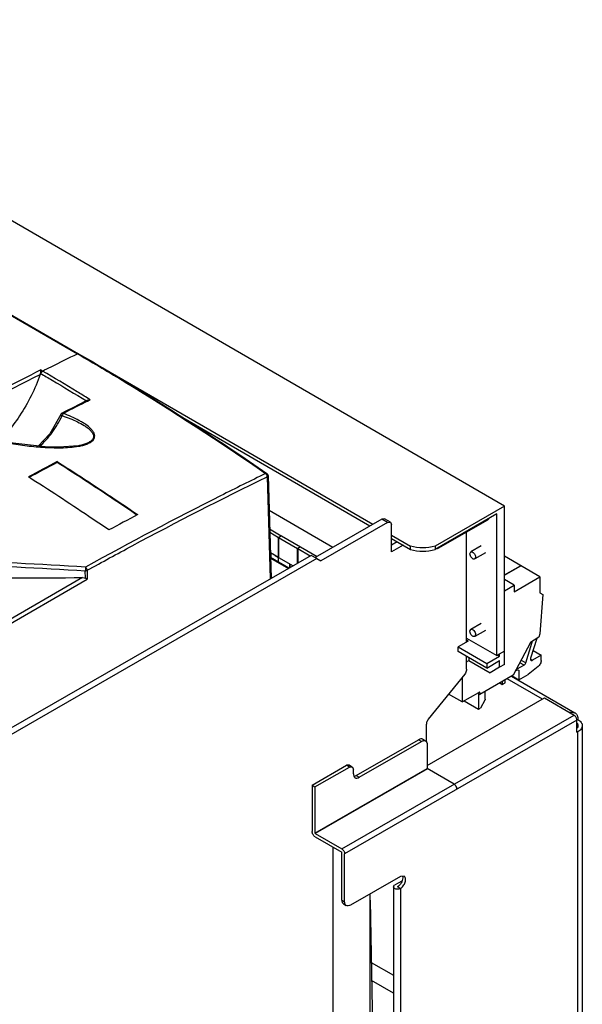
# Model space of a CAD drawing. Header units: millimetres. Extents: x 92 to 712, y 245 to 877.
# Tile 6 of 6: x 504 to 712, y 513 to 877. Entities that reach past the tile are written whole.
import ezdxf

# ---------------------------------------------------------------- set-up
doc = ezdxf.new("R2010")
doc.units = ezdxf.units.MM
doc.header["$LTSCALE"] = 72.948442
doc.layers.get('0').update_dxf_attribs({"linetype": 'CONTINUOUS'})

msp = doc.modelspace()

# ---------------------------------------------------------------- linework, layer by layer
at = {"color": 7}
for p, q in [((683.1, 697.09), (373.15, 876.57)), ((432.3, 807.21), (525.61, 753.34)), ((432.75, 807.23), (526.06, 753.36)), ((525.61, 753.34), (525.93, 753.16)), ((525.61, 753.34), (525.93, 753.15)), ((530.66, 750.61), (634.57, 690.44)), ((512.69, 746.95), (511.99, 747.36)), ((529.47, 735.9), (530.34, 736.34)), ((529.47, 735.91), (530.34, 736.34)), ((530.35, 736.35), (529.7, 736.75)), ((530.34, 736.34), (529.7, 736.74)), ((519.94, 731.4), (520.45, 731.34)), ((564.51, 729.78), (633.51, 689.83)), ((525.97, 719.42), (525.96, 719.42)), ((526.36, 719.5), (525.97, 719.42)), ((518.13, 713.22), (518.13, 713.56)), ((595.62, 707.97), (595.92, 708.39)), ((595.92, 708.39), (597.06, 670.48)), ((595.62, 707.97), (596.76, 670.31)), ((619.76, 681.92), (596.31, 695.5)), ((683.1, 697.09), (657.52, 682.36)), ((680.27, 694.23), (657.52, 681.14)), ((680.27, 641.98), (680.27, 694.23)), ((683.1, 638.71), (683.1, 697.09)), ((637.92, 692.37), (613.25, 678.16)), ((640.04, 691.14), (615.36, 676.94)), ((638.93, 692.47), (637.92, 692.37)), ((640.04, 691.14), (637.92, 692.37)), ((641.05, 691.24), (638.93, 692.47)), ((640.04, 691.14), (641.05, 691.24)), ((641.05, 691.24), (641.46, 690.33)), ((641.46, 680.3), (641.46, 690.33)), ((658.92, 681.7), (676.95, 692.07)), ((676.95, 692.07), (676.95, 692.32)), ((596.51, 688.71), (600.8, 686.23)), ((596.55, 687.47), (599.74, 685.62)), ((669.18, 647.01), (669.18, 687.6)), ((599.74, 685.62), (600.8, 686.23)), ((599.74, 678.27), (599.74, 685.62)), ((600.87, 686.19), (599.81, 685.58)), ((599.81, 685.58), (599.81, 678.23)), ((599.81, 685.58), (606.8, 681.53)), ((600.8, 686.23), (600.84, 686.17)), ((600.87, 686.19), (607.86, 682.14)), ((641.46, 686.45), (648.5, 682.37)), ((641.46, 685.22), (648.5, 681.15)), ((643.61, 683.98), (641.46, 682.75)), ((596.77, 679.99), (599.74, 678.27)), ((596.86, 678.18), (596.86, 679.94)), ((596.93, 679.9), (596.93, 678.14)), ((597.07, 678.06), (597.07, 679.82)), ((606.8, 681.53), (607.86, 682.14)), ((606.8, 676.09), (606.8, 681.53)), ((607.93, 682.1), (606.87, 681.49)), ((606.87, 681.49), (606.87, 676.13)), ((606.87, 681.49), (611.51, 678.8)), ((607.86, 682.14), (607.9, 682.08)), ((607.93, 682.1), (613.99, 678.59)), ((645.72, 682.75), (641.46, 680.3)), ((648.5, 681.15), (648.5, 682.37)), ((657.52, 682.36), (657.52, 681.14)), ((658.92, 681.95), (658.92, 681.7)), ((670.38, 679.54), (670.69, 680.23)), ((674.58, 682.47), (670.69, 680.23)), ((676.08, 679.87), (672.18, 677.63)), ((611.83, 678.98), (493.32, 610.77)), ((613.95, 677.76), (495.44, 609.54)), ((603.64, 674.27), (596.83, 678.2)), ((596.83, 677.99), (603.46, 674.17)), ((598.61, 678.92), (599.75, 678.19)), ((599.81, 678.31), (599.74, 678.27)), ((599.75, 676.51), (599.75, 678.19)), ((599.81, 678.23), (605.15, 675.14)), ((603.92, 674.43), (603.92, 675.85)), ((603.99, 675.81), (603.99, 674.47)), ((604.13, 674.55), (604.13, 675.73)), ((613.95, 677.76), (611.83, 678.98)), ((613.95, 677.76), (615.36, 676.94)), ((672.49, 678.32), (672.18, 677.63)), ((696.21, 671.04), (683.1, 678.63)), ((528.54, 670.56), (528.51, 673.28)), ((529.2, 673.45), (529.24, 670.16)), ((683.1, 671.73), (689.08, 675.17)), ((683.1, 671.65), (689.15, 675.13)), ((527.52, 670.79), (413.76, 605.11)), ((414.47, 603.9), (529.24, 670.16)), ((686.65, 667.99), (683.1, 670.05)), ((686.65, 665.54), (696.21, 671.04)), ((696.21, 671.04), (696.21, 665.2)), ((683.1, 665.94), (686.65, 667.99)), ((686.65, 667.99), (686.65, 665.54)), ((696.21, 665.2), (697.28, 664.59)), ((697.28, 664.59), (696.22, 650.08)), ((674.58, 653.89), (670.69, 651.65)), ((670.38, 650.97), (670.69, 651.65)), ((676.08, 651.29), (672.18, 649.05)), ((669.75, 647.33), (666, 645.17)), ((669.18, 648.4), (680.27, 641.98)), ((669.75, 647.33), (669.18, 647.66)), ((672.49, 649.74), (672.18, 649.05)), ((692.75, 646.87), (686.3, 634.72)), ((690.99, 639.33), (693.26, 646.63)), ((695.81, 648.76), (692.75, 646.87)), ((695.04, 648.28), (692.78, 641.02)), ((693.26, 646.63), (692.79, 646.9)), ((696.22, 650.08), (695.81, 648.76)), ((666, 645.17), (676.59, 639.04)), ((666, 643.54), (666, 645.17)), ((676.59, 637.41), (666, 643.54)), ((683.1, 643.61), (680.27, 641.98)), ((693.66, 643.86), (696.68, 642.12)), ((669.18, 637.02), (669.18, 641.69)), ((669.18, 639.66), (670.03, 640.15)), ((670.03, 641.2), (670.03, 640.15)), ((670.03, 640.15), (677.8, 635.65)), ((676.59, 639.04), (681.33, 641.77)), ((676.59, 637.41), (681.33, 640.14)), ((680.62, 642.18), (681.33, 641.77)), ((681.33, 641.77), (681.33, 642.59)), ((681.33, 637.69), (681.33, 640.14)), ((690.34, 638.47), (688.77, 639.38)), ((689.28, 640.33), (690.99, 639.33)), ((692.73, 640.66), (693.43, 640.25)), ((696.68, 642.12), (693.43, 640.25)), ((696.68, 640.23), (696.68, 642.12)), ((676.59, 639.04), (676.59, 637.41)), ((681.33, 637.69), (677.8, 635.65)), ((683.1, 638.71), (681.33, 637.69)), ((687.3, 636.61), (687.57, 636.46)), ((687.54, 637.06), (687.72, 636.96)), ((687.66, 636.45), (687.57, 636.46)), ((688.39, 636.64), (687.66, 636.45)), ((690.34, 638.47), (687.72, 636.96)), ((688.39, 636.64), (688.39, 633.1)), ((695.51, 637.95), (691.83, 635.08)), ((668.48, 635.2), (655.02, 618.5)), ((667.53, 634.03), (667.53, 624.89)), ((686.3, 634.72), (674.05, 627.66)), ((682.3, 632.41), (682.3, 631.39)), ((682.3, 631.39), (683.36, 632)), ((683.36, 632), (683.36, 633.02)), ((697.16, 625.95), (684.15, 633.48)), ((685.77, 634.41), (709.09, 620.9)), ((685.95, 634.51), (688.39, 633.1)), ((688.39, 633.1), (691.83, 635.08)), ((667.53, 624.89), (673.7, 628.44)), ((674.05, 628.24), (673.7, 628.44)), ((676, 625.89), (676, 628.79)), ((681.42, 631.9), (682.3, 631.39)), ((654.66, 601.49), (697.86, 626.36)), ((667.53, 624.89), (662.52, 627.8)), ((668.25, 625.31), (673.52, 622.25)), ((673.52, 627.97), (674.05, 627.66)), ((673.52, 627.97), (673.52, 622.25)), ((674.05, 628.24), (674.05, 627.66)), ((675.89, 625.54), (674.23, 622.66)), ((697.86, 626.36), (708.81, 620.02)), ((673.52, 622.25), (674.23, 622.66)), ((707.65, 621.13), (709.09, 620.9)), ((623.12, 570.7), (708.81, 620.02)), ((709.87, 618.18), (624.18, 568.86)), ((709.87, 618.18), (710.23, 618.39)), ((709.87, 613.69), (709.87, 618.18)), ((654.31, 610.17), (654.31, 616.67)), ((709.87, 613.69), (710.22, 613.89)), ((710.22, 481.38), (710.22, 613.89)), ((711.84, 616.14), (711.84, 483.63)), ((628.46, 597.72), (651.48, 610.97)), ((629.52, 597.1), (652.54, 610.35)), ((652.54, 610.35), (651.48, 610.97)), ((652.98, 611.11), (654.04, 610.5)), ((654.66, 609.13), (654.66, 600.35)), ((612.18, 594.18), (624.92, 601.52)), ((613.24, 593.57), (625.98, 600.9)), ((613.24, 576.51), (654.66, 600.35)), ((654.74, 600.22), (613.31, 576.38)), ((625.93, 601.62), (624.92, 601.52)), ((625.98, 600.9), (624.92, 601.52)), ((625.93, 601.62), (626.98, 601)), ((625.98, 600.9), (626.98, 601)), ((626.98, 601), (627.4, 600.09)), ((627.4, 598.33), (627.4, 600.09)), ((664.55, 594.54), (654.63, 600.29)), ((628.46, 597.72), (629.52, 597.1)), ((612.18, 594.18), (613.24, 593.57)), ((612.18, 594.18), (612.18, 577.12)), ((613.24, 593.57), (613.24, 576.51)), ((613.31, 576.38), (623.12, 570.7)), ((613.31, 575.15), (623.12, 569.47)), ((619.97, 457.5), (619.97, 571.3)), ((623.12, 551.78), (623.12, 569.47)), ((624.18, 551.16), (624.18, 568.86)), ((644.72, 560.54), (626.3, 549.94)), ((646.09, 560.67), (644.72, 560.54)), ((642.16, 556.66), (642.6, 557.27)), ((642.59, 556.05), (642.16, 556.66)), ((642.16, 556.66), (642.16, 475.83)), ((645.24, 558.79), (642.6, 557.27)), ((644.72, 556.05), (643.66, 556.66)), ((644.72, 556.05), (644.72, 475.21)), ((633.6, 501.6), (633.57, 554.12)), ((623.12, 551.78), (624.18, 551.16)), ((623.74, 550.4), (624.8, 549.79)), ((633.57, 551.81), (634.48, 502.85)), ((634, 528.79), (642.16, 524.06)), ((642.16, 517.52), (634.12, 522.18))]:
    msp.add_line(p, q, dxfattribs=at)
for points in [[(519.47, 730.9), (515.47, 723.82), (511.16, 719.29)], [(525.96, 719.42), (518.75, 718.85), (513.68, 718.99), (499.74, 720.65)]]:
    msp.add_lwpolyline(points, dxfattribs=at)
for centre, radius, start, end in [((1170.67, -542.24), 1430.25, 116.64149, 117.06345), ((1171.29, -542.5), 1430.47, 116.65878, 117.06346), ((520.4, 730.51), 1, 116.9125, 157.34), ((522.63, 739.97), 21.03, 279.3792, 280.5271), ((1208.07, -594.55), 1478.9, 117.80872, 118.27484), ((1210.86, -600.13), 1484.84, 117.8095, 118.26085), ((594.15, 708), 1.47, 34.6325, 40.9125), ((594.05, 707.94), 1.58, 17.2117, 34.6173), ((594.92, 708.36), 1, 1.7318, 55.2289), ((1260.76, -654.94), 1525.74, 117.85693, 118.30867), ((708.16, 619.29), 1.87, 49.9131, 59.8797), ((628.55, 597.86), 1.04, 224.7224, 233.5608), ((628.53, 597.83), 1.01, 233.5992, 239.9188), ((663.06, 592.46), 2.58, 29.9487, 34.4717)]:
    msp.add_arc(centre, radius, start, end, dxfattribs=at)
for points, knots in [([(512.69, 746.95), (513.77, 747.49), (518.07, 749.64), (522.38, 751.76), (525.61, 753.34)], [0, 0, 0, 0, 0.250549, 1, 1, 1, 1]), ([(525.61, 753.34), (525.65, 753.36), (525.79, 753.42), (525.96, 753.42), (526.06, 753.36)], [0, 0, 0, 0, 0.288592, 1, 1, 1, 1]), ([(525.93, 753.16), (531.73, 749.8), (555.22, 735.85), (578.11, 720.91), (595.04, 709.16)], [0, 0, 0, 0, 0.245444, 1, 1, 1, 1]), ([(526.06, 753.36), (531.89, 749.99), (555.48, 735.99), (578.48, 720.99), (595.49, 709.18)], [0, 0, 0, 0, 0.245434, 1, 1, 1, 1]), ([(461.71, 719.31), (465.88, 721.61), (482.48, 730.65), (499.25, 739.39), (511.88, 745.73)], [0, 0, 0, 0, 0.252087, 1, 1, 1, 1]), ([(475.35, 728.34), (478.4, 729.98), (490.54, 736.45), (502.78, 742.75), (511.99, 747.36)], [0, 0, 0, 0, 0.251531, 1, 1, 1, 1]), ([(511.88, 745.73), (510.03, 740.36), (504.96, 730.27), (497.6, 721.66), (493.42, 718.1)], [0, 0, 0, 0, 0.508235, 1, 1, 1, 1]), ([(511.99, 747.36), (511.99, 747.28), (511.98, 746.87), (511.97, 746.46), (511.96, 746.13)], [0, 0, 0, 0, 0.189232, 1, 1, 1, 1]), ([(512.01, 746.1), (512, 746.1), (511.99, 746.11), (511.97, 746.12), (511.96, 746.13)], [0, 0, 0, 0, 0.500404, 1, 1, 1, 1]), ([(512.69, 746.95), (512.62, 746.91), (512.31, 746.7), (512.1, 746.37), (512.01, 746.1)], [0, 0, 0, 0, 0.22634, 1, 1, 1, 1]), ([(512.01, 746.1), (513.43, 745.28), (519.11, 741.96), (524.73, 738.56), (528.93, 735.96)], [0, 0, 0, 0, 0.249432, 1, 1, 1, 1]), ([(529.7, 736.75), (528.29, 737.62), (522.66, 741.09), (516.98, 744.47), (512.69, 746.95)], [0, 0, 0, 0, 0.25062, 1, 1, 1, 1]), ([(511.54, 719.1), (513.32, 720.63), (516.51, 724.21), (518.97, 728.32), (519.98, 730.51)], [0, 0, 0, 0, 0.493126, 1, 1, 1, 1]), ([(519.47, 730.9), (519.47, 730.88), (519.51, 730.81), (519.67, 730.68), (519.84, 730.58), (519.98, 730.51)], [0, 0, 0, 0, 0.10146, 0.306001, 1, 1, 1, 1]), ([(519.98, 730.51), (520.02, 730.68), (520.12, 730.89), (520.24, 731.09), (520.28, 731.13)], [0, 0, 0, 0, 0.764684, 1, 1, 1, 1]), ([(519.98, 730.51), (520.95, 730.18), (522.84, 729.48), (525.56, 728.29), (527.66, 727.17), (529.16, 726.16), (530.13, 725.37), (530.92, 724.53), (531.46, 723.63), (531.63, 722.62), (531.22, 721.66), (530.35, 720.9), (528.74, 720.06), (527.34, 719.7), (526.36, 719.5)], [0, 0, 0, 0, 0.146636, 0.288512, 0.423277, 0.486844, 0.546642, 0.601736, 0.651158, 0.695799, 0.741354, 0.794792, 0.857347, 1, 1, 1, 1]), ([(520.28, 731.13), (520.29, 731.15), (520.35, 731.22), (520.41, 731.29), (520.45, 731.34)], [0, 0, 0, 0, 0.274556, 1, 1, 1, 1]), ([(526.47, 719.29), (527, 719.39), (528, 719.63), (529.41, 720.14), (530.65, 720.74), (531.58, 721.54), (532.05, 722.56), (531.98, 723.64), (531.48, 724.65), (530.41, 725.92), (529.03, 727.06), (527.44, 728.05), (525.7, 729.04), (523.38, 730.17), (521.44, 730.95), (520.46, 731.34)], [0, 0, 0, 0, 0.072785, 0.141563, 0.20517, 0.259807, 0.307196, 0.353101, 0.402935, 0.458141, 0.58022, 0.646248, 0.71419, 0.854794, 1, 1, 1, 1]), ([(499.62, 720.48), (501.81, 720.13), (505.11, 719.6), (509.53, 719.12), (512.87, 718.83), (516.22, 718.69), (520.62, 718.61), (523.92, 718.87), (526.06, 719.22)], [0, 0, 0, 0, 0.25054, 0.376547, 0.502806, 0.628907, 0.754785, 1, 1, 1, 1]), ([(518.13, 713.56), (520.62, 711.99), (530.6, 705.6), (540.48, 699.03), (547.83, 693.99)], [0, 0, 0, 0, 0.248178, 1, 1, 1, 1]), ([(547.55, 693.84), (545.11, 695.51), (535.39, 702.1), (525.55, 708.52), (518.13, 713.22)], [0, 0, 0, 0, 0.251805, 1, 1, 1, 1]), ([(595.04, 709.16), (589.49, 706.46), (567.11, 695.39), (545.03, 683.72), (528.58, 674.62)], [0, 0, 0, 0, 0.247278, 1, 1, 1, 1]), ([(595.49, 709.18), (595.46, 709.2), (595.32, 709.26), (595.15, 709.21), (595.04, 709.16)], [0, 0, 0, 0, 0.213861, 1, 1, 1, 1]), ([(537.22, 688.33), (534.75, 690.02), (524.93, 696.67), (515, 703.15), (507.52, 707.91)], [0, 0, 0, 0, 0.251945, 1, 1, 1, 1]), ([(529.2, 673.45), (534.72, 676.5), (556.63, 688.44), (578.85, 699.81), (595.62, 707.97)], [0, 0, 0, 0, 0.252735, 1, 1, 1, 1]), ([(676.95, 692.07), (676.99, 692.1), (677.16, 692.2), (677.31, 692.34), (677.39, 692.46)], [0, 0, 0, 0, 0.271486, 1, 1, 1, 1]), ([(528.58, 674.62), (511.77, 675.65), (478.12, 677.44), (444.46, 678.91), (427.63, 679.68)], [0, 0, 0, 0, 0.499906, 1, 1, 1, 1]), ([(657.52, 682.36), (656.06, 681.94), (653.01, 681.55), (649.96, 681.94), (648.5, 682.37)], [0, 0, 0, 0, 0.500117, 1, 1, 1, 1]), ([(648.5, 681.15), (649.96, 680.72), (653.01, 680.33), (656.06, 680.71), (657.52, 681.14)], [0, 0, 0, 0, 0.499883, 1, 1, 1, 1]), ([(658.24, 681.44), (658.31, 681.45), (658.54, 681.52), (658.77, 681.61), (658.92, 681.7)], [0, 0, 0, 0, 0.264693, 1, 1, 1, 1]), ([(672.18, 677.63), (672.03, 677.54), (671.54, 677.57), (670.97, 678.04), (670.52, 678.72), (670.38, 679.28), (670.38, 679.54)], [0, 0, 0, 0, 0.183425, 0.435018, 0.728288, 1, 1, 1, 1]), ([(670.69, 680.23), (670.84, 680.32), (671.33, 680.29), (671.9, 679.82), (672.35, 679.14), (672.49, 678.59), (672.49, 678.32)], [0, 0, 0, 0, 0.183425, 0.435018, 0.728288, 1, 1, 1, 1]), ([(427.56, 678.34), (444.39, 677.56), (478.05, 676.08), (511.7, 674.3), (528.51, 673.27)], [0, 0, 0, 0, 0.500183, 1, 1, 1, 1]), ([(427.44, 671.98), (444.1, 671.31), (477.47, 670.58), (510.83, 670.62), (527.52, 670.79)], [0, 0, 0, 0, 0.49984, 1, 1, 1, 1]), ([(528.58, 674.62), (528.58, 674.53), (528.58, 674.08), (528.55, 673.64), (528.51, 673.28)], [0, 0, 0, 0, 0.202829, 1, 1, 1, 1]), ([(528.51, 673.28), (528.57, 673.28), (528.81, 673.3), (529.05, 673.36), (529.2, 673.45)], [0, 0, 0, 0, 0.267206, 1, 1, 1, 1]), ([(528.58, 674.62), (528.67, 674.55), (528.88, 674.36), (529.11, 673.96), (529.21, 673.62), (529.2, 673.45)], [0, 0, 0, 0, 0.241836, 0.635364, 1, 1, 1, 1]), ([(529.24, 670.16), (529.19, 670.19), (528.95, 670.31), (528.72, 670.45), (528.54, 670.56)], [0, 0, 0, 0, 0.205099, 1, 1, 1, 1]), ([(672.18, 649.05), (672.03, 648.96), (671.54, 648.99), (670.97, 649.46), (670.52, 650.14), (670.38, 650.7), (670.38, 650.97)], [0, 0, 0, 0, 0.183425, 0.435018, 0.728288, 1, 1, 1, 1]), ([(670.69, 651.65), (670.84, 651.74), (671.33, 651.71), (671.9, 651.24), (672.35, 650.56), (672.49, 650.01), (672.49, 649.74)], [0, 0, 0, 0, 0.183425, 0.435018, 0.728288, 1, 1, 1, 1]), ([(693.26, 646.63), (693.27, 646.68), (693.32, 646.87), (693.33, 647.07), (693.29, 647.21)], [0, 0, 0, 0, 0.280074, 1, 1, 1, 1]), ([(690.34, 638.47), (690.49, 638.56), (690.76, 638.82), (690.93, 639.15), (690.99, 639.33)], [0, 0, 0, 0, 0.480287, 1, 1, 1, 1]), ([(692.78, 641.02), (692.76, 640.93), (692.72, 640.76), (692.72, 640.52), (692.79, 640.32), (692.88, 640.23), (692.93, 640.2)], [0, 0, 0, 0, 0.306051, 0.57465, 0.801911, 1, 1, 1, 1]), ([(692.93, 640.2), (693, 640.16), (693.18, 640.13), (693.35, 640.2), (693.43, 640.25)], [0, 0, 0, 0, 0.449293, 1, 1, 1, 1]), ([(696.68, 640.23), (696.68, 640.02), (696.61, 639.59), (696.36, 638.97), (696, 638.4), (695.68, 638.08), (695.51, 637.95)], [0, 0, 0, 0, 0.232684, 0.490048, 0.752728, 1, 1, 1, 1]), ([(669.18, 637.02), (669.18, 636.87), (669.11, 636.21), (668.79, 635.59), (668.48, 635.2)], [0, 0, 0, 0, 0.229287, 1, 1, 1, 1]), ([(687.57, 636.46), (687.54, 636.47), (687.51, 636.53), (687.5, 636.62), (687.53, 636.73), (687.59, 636.85), (687.67, 636.93), (687.72, 636.96)], [0, 0, 0, 0, 0.183413, 0.301578, 0.436244, 0.728814, 1, 1, 1, 1]), ([(673.95, 628.46), (673.91, 628.48), (673.82, 628.5), (673.74, 628.46), (673.7, 628.44)], [0, 0, 0, 0, 0.449277, 1, 1, 1, 1]), ([(674.05, 628.24), (674.05, 628.28), (674.04, 628.37), (673.98, 628.44), (673.95, 628.46)], [0, 0, 0, 0, 0.550599, 1, 1, 1, 1]), ([(676, 625.89), (676, 625.86), (675.99, 625.74), (675.94, 625.62), (675.89, 625.54)], [0, 0, 0, 0, 0.229123, 1, 1, 1, 1]), ([(655.02, 618.5), (654.91, 618.36), (654.54, 617.82), (654.31, 617.16), (654.31, 616.67)], [0, 0, 0, 0, 0.262996, 1, 1, 1, 1]), ([(709.45, 619.4), (709.4, 619.47), (709.22, 619.7), (709, 619.91), (708.81, 620.02)], [0, 0, 0, 0, 0.267373, 1, 1, 1, 1]), ([(709.87, 618.18), (709.87, 618.28), (709.82, 618.71), (709.64, 619.12), (709.45, 619.4)], [0, 0, 0, 0, 0.228594, 1, 1, 1, 1]), ([(709.68, 620.37), (709.78, 620.24), (710.13, 619.64), (710.23, 618.92), (710.23, 618.39)], [0, 0, 0, 0, 0.224082, 1, 1, 1, 1]), ([(710.23, 618.39), (710.69, 618.12), (711.47, 617.52), (711.84, 616.57), (711.84, 616.14)], [0, 0, 0, 0, 0.55071, 1, 1, 1, 1]), ([(710.34, 616.14), (710.34, 616.22), (710.31, 616.53), (710.18, 616.83), (710.04, 617.02)], [0, 0, 0, 0, 0.240862, 1, 1, 1, 1]), ([(710.04, 615.26), (710.09, 615.33), (710.25, 615.6), (710.34, 615.91), (710.34, 616.14)], [0, 0, 0, 0, 0.266042, 1, 1, 1, 1]), ([(711.84, 616.14), (711.84, 615.71), (711.46, 614.76), (710.68, 614.16), (710.22, 613.89)], [0, 0, 0, 0, 0.449038, 1, 1, 1, 1]), ([(652.98, 611.11), (652.78, 611.23), (652.23, 611.31), (651.73, 611.11), (651.48, 610.97)], [0, 0, 0, 0, 0.449277, 1, 1, 1, 1]), ([(652.54, 610.35), (652.59, 610.38), (652.78, 610.48), (652.99, 610.56), (653.14, 610.6)], [0, 0, 0, 0, 0.264579, 1, 1, 1, 1]), ([(653.14, 610.6), (653.22, 610.62), (653.52, 610.67), (653.85, 610.61), (654.04, 610.5)], [0, 0, 0, 0, 0.274146, 1, 1, 1, 1]), ([(654.04, 610.5), (654.24, 610.38), (654.59, 609.94), (654.66, 609.41), (654.66, 609.13)], [0, 0, 0, 0, 0.449401, 1, 1, 1, 1]), ([(627.4, 598.33), (627.4, 598.21), (627.43, 597.78), (627.59, 597.34), (627.81, 597.12)], [0, 0, 0, 0, 0.285927, 1, 1, 1, 1]), ([(628.46, 597.72), (628.39, 597.68), (628.13, 597.54), (627.84, 597.45), (627.62, 597.43)], [0, 0, 0, 0, 0.271888, 1, 1, 1, 1]), ([(628.02, 596.96), (628.22, 596.84), (628.78, 596.76), (629.27, 596.96), (629.52, 597.1)], [0, 0, 0, 0, 0.449277, 1, 1, 1, 1]), ([(665.19, 593.92), (665.14, 593.99), (664.96, 594.23), (664.74, 594.43), (664.55, 594.54)], [0, 0, 0, 0, 0.267373, 1, 1, 1, 1]), ([(664.55, 594.54), (664.61, 594.51), (664.85, 594.34), (665.06, 594.11), (665.19, 593.92)], [0, 0, 0, 0, 0.229843, 1, 1, 1, 1]), ([(665.61, 592.7), (665.61, 592.8), (665.56, 593.24), (665.38, 593.65), (665.19, 593.92)], [0, 0, 0, 0, 0.228594, 1, 1, 1, 1]), ([(665.3, 593.75), (665.35, 593.67), (665.51, 593.34), (665.61, 592.97), (665.61, 592.7)], [0, 0, 0, 0, 0.267026, 1, 1, 1, 1]), ([(613.31, 575.15), (612.97, 575.35), (612.44, 575.96), (612.18, 576.73), (612.18, 577.12)], [0, 0, 0, 0, 0.499901, 1, 1, 1, 1]), ([(623.12, 570.7), (623.18, 570.66), (623.43, 570.49), (623.63, 570.27), (623.76, 570.08)], [0, 0, 0, 0, 0.229843, 1, 1, 1, 1]), ([(623.76, 570.08), (623.83, 569.98), (624.05, 569.61), (624.18, 569.18), (624.18, 568.86)], [0, 0, 0, 0, 0.265476, 1, 1, 1, 1]), ([(645.6, 560.03), (645.61, 559.37), (645.15, 558.05), (644.24, 556.99), (643.66, 556.66)], [0, 0, 0, 0, 0.499599, 1, 1, 1, 1]), ([(644.72, 556.05), (645.14, 556.29), (645.89, 557.03), (646.48, 558.18), (646.68, 559.15), (646.66, 559.8), (646.48, 560.34), (646.23, 560.59), (646.09, 560.67)], [0, 0, 0, 0, 0.269935, 0.561225, 0.695328, 0.812997, 0.912759, 1, 1, 1, 1]), ([(645.48, 560.73), (645.5, 560.68), (645.58, 560.46), (645.6, 560.22), (645.6, 560.03)], [0, 0, 0, 0, 0.232267, 1, 1, 1, 1]), ([(644.72, 556.05), (644.4, 555.86), (643.66, 555.72), (642.91, 555.87), (642.59, 556.05)], [0, 0, 0, 0, 0.500196, 1, 1, 1, 1]), ([(623.12, 551.78), (623.12, 551.49), (623.19, 550.96), (623.54, 550.52), (623.74, 550.41)], [0, 0, 0, 0, 0.550599, 1, 1, 1, 1]), ([(624.27, 550.52), (624.25, 550.57), (624.2, 550.78), (624.18, 551), (624.18, 551.16)], [0, 0, 0, 0, 0.235951, 1, 1, 1, 1]), ([(624.8, 549.79), (624.74, 549.83), (624.49, 550.01), (624.33, 550.3), (624.27, 550.52)], [0, 0, 0, 0, 0.235841, 1, 1, 1, 1]), ([(626.3, 549.94), (626.06, 549.8), (625.56, 549.59), (625, 549.67), (624.8, 549.79)], [0, 0, 0, 0, 0.550723, 1, 1, 1, 1])]:
    msp.add_open_spline(points, degree=3, knots=knots, dxfattribs=at)
for points in [[(511.88, 745.73), (511.93, 745.86), (511.95, 745.99), (511.96, 746.13)], [(529.34, 736.16), (529.64, 736.31), (530, 736.36), (530.34, 736.34)], [(595.25, 708.96), (595.19, 709.04), (595.12, 709.1), (595.04, 709.16)], [(595.62, 707.97), (595.63, 708.11), (595.61, 708.26), (595.56, 708.41)], [(527.52, 670.79), (527.87, 670.79), (528.23, 670.73), (528.54, 670.56)], [(707.13, 621), (707.3, 621.05), (707.47, 621.1), (707.65, 621.13)], [(709.36, 620.72), (709.48, 620.61), (709.59, 620.5), (709.68, 620.37)], [(654.74, 600.22), (654.7, 600.24), (654.65, 600.3), (654.68, 600.32)], [(613.24, 576.51), (613.24, 576.47), (613.26, 576.4), (613.29, 576.41)]]:
    msp.add_open_spline(points, degree=3, dxfattribs=at)

doc.saveas('drawing.dxf')
